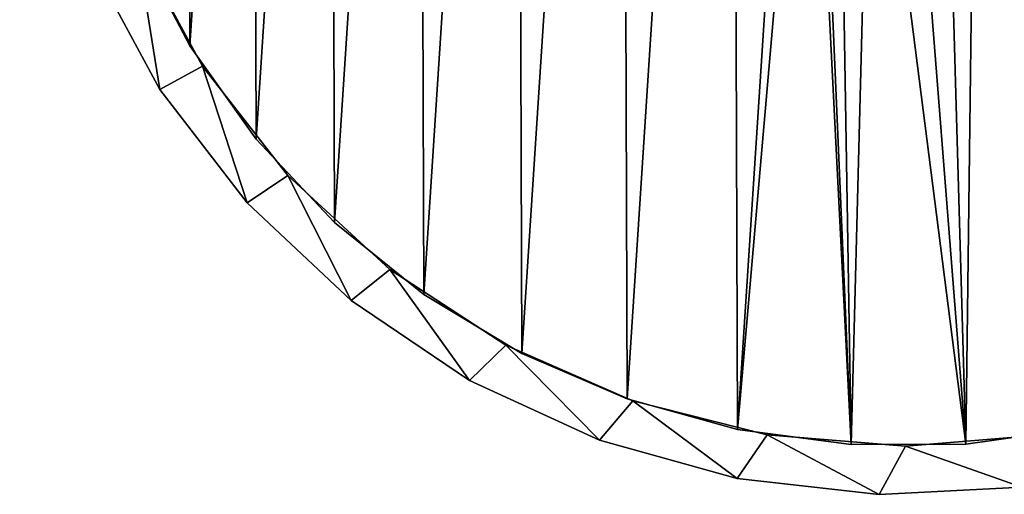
# Model space of a CAD drawing. Header units: millimetres. Extents: x 9.3 to 64.2, y -24.2 to 30.7.
# Tile 1 of 6: x 9.3 to 39.8, y -24.2 to -9.5. Entities that reach past the tile are written whole.
import ezdxf

# ---------------------------------------------------------------- set-up
doc = ezdxf.new("R2010")
doc.units = ezdxf.units.MM
doc.header["$LTSCALE"] = 25.4
doc.layers.get('0').update_dxf_attribs({"true_color": 0xff5454})

# ---------------------------------------------------------------- blocks, each defined once
blk = doc.blocks.new('LASER-8797.STL')
at = {"color": 250, "true_color": 0x262626}
mesh = blk.add_polyface(dxfattribs=at)
corners = [(9.954, 9.546, 1246.24), (9.336, 0.746, 1246.24), (9.29, 5.171, 1246.24), (10.091, -3.615, 1246.24), (11.312, 13.759, 1246.24), (10.811, 5.396, 1246.24), (10.811, 1.101, 1246.24), (11.519, 9.631, 1246.24), (13.328, 17.699, 1246.24), (12.914, 13.692, 1246.24), (14.958, 17.468, 1246.24), (15.949, 21.264, 1246.24), (17.597, 20.857, 1246.24), (19.109, 24.363, 1246.24), (20.756, 23.764, 1246.24), (22.725, 26.915, 1246.24), (24.352, 26.112, 1246.24), (26.703, 28.854, 1246.24), (28.284, 27.837, 1246.24), (30.941, 30.129, 1246.24), (32.447, 28.89, 1246.24), (35.329, 30.709, 1246.24), (36.727, 29.244, 1246.24), (39.752, 30.577, 1246.24), (41.006, 28.889, 1246.24), (44.097, 29.737, 1246.24), (45.169, 27.834, 1246.24), (48.252, 28.21, 1246.24), (49.101, 26.108, 1246.24), (52.107, 26.038, 1246.24), (52.695, 23.759, 1246.24), (55.564, 23.275, 1246.24), (55.854, 20.85, 1246.24), (58.534, 19.993, 1246.24), (58.491, 17.461, 1246.24), (60.534, 13.684, 1246.24), (60.938, 16.277, 1246.24), (61.928, 9.622, 1246.24), (61.908, 14.286, 1246.24), (62.715, 12.224, 1246.24), (62.634, 5.387, 1246.24), (11.537, -7.798, 1246.24), (11.517, -3.134, 1246.24), (12.91, -7.196, 1246.24), (13.634, -11.695, 1246.24), (14.954, -10.973, 1246.24), (16.33, -15.205, 1246.24), (17.59, -14.362, 1246.24), (19.553, -18.238, 1246.24), (20.749, -17.271, 1246.24), (23.221, -20.714, 1246.24), (24.344, -19.62, 1246.24), (27.239, -22.569, 1246.24), (28.276, -21.346, 1246.24), (31.503, -23.756, 1246.24), (32.438, -22.401, 1246.24), (35.902, -24.244, 1246.24), (36.718, -22.756, 1246.24), (40.322, -24.019, 1246.24), (40.997, -22.402, 1246.24), (44.648, -23.089, 1246.24), (45.16, -21.349, 1246.24), (48.77, -21.477, 1246.24), (49.093, -19.624, 1246.24), (52.579, -19.224, 1246.24), (52.688, -17.276, 1246.24), (55.978, -16.389, 1246.24), (55.848, -14.369, 1246.24), (58.486, -10.98, 1246.24), (58.878, -13.046, 1246.24), (60.531, -7.204, 1246.24), (61.204, -9.281, 1246.24), (61.926, -3.143, 1246.24), (62.896, -5.192, 1246.24), (62.633, 1.093, 1246.24), (63.819, 7.938, 1246.24), (63.911, -0.884, 1246.24), (64.221, 3.531, 1246.24)]
mesh.append_faces([[corners[k] for k in face] for face in [(0, 1, 2), (76, 75, 77)]], dxfattribs={"vtx0": -1, "color": 250})
mesh.append_faces([[corners[k] for k in face] for face in [(1, 0, 3), (5, 4, 7), (7, 8, 9), (9, 8, 10), (10, 11, 12), (12, 13, 14), (14, 15, 16), (16, 17, 18), (18, 19, 20), (20, 21, 22), (22, 23, 24), (24, 25, 26), (26, 27, 28), (28, 29, 30), (30, 31, 32), (32, 33, 34), (34, 33, 35), (35, 36, 37), (37, 39, 40), (41, 43, 44), (44, 45, 46), (46, 47, 48), (48, 49, 50), (50, 51, 52), (52, 53, 54), (54, 55, 56), (56, 57, 58), (58, 59, 60), (60, 61, 62), (62, 63, 64), (64, 65, 66), (66, 68, 69), (69, 70, 71), (71, 72, 73), (73, 75, 76)]], dxfattribs={"vtx0": -1, "vtx1": -1, "color": 250})
mesh.append_faces([[corners[k] for k in face] for face in [(3, 4, 5), (73, 40, 39)]], dxfattribs={"vtx0": -1, "vtx1": -1, "vtx2": -1, "color": 250})
mesh.append_faces([[corners[k] for k in face] for face in [(3, 0, 4), (3, 5, 6), (7, 4, 8), (10, 8, 11), (12, 11, 13), (14, 13, 15), (16, 15, 17), (18, 17, 19), (20, 19, 21), (22, 21, 23), (24, 23, 25), (26, 25, 27), (28, 27, 29), (30, 29, 31), (32, 31, 33), (35, 33, 36), (37, 36, 38), (37, 38, 39), (6, 41, 3), (41, 6, 42), (41, 42, 43), (44, 43, 45), (46, 45, 47), (48, 47, 49), (50, 49, 51), (52, 51, 53), (54, 53, 55), (56, 55, 57), (58, 57, 59), (60, 59, 61), (62, 61, 63), (64, 63, 65), (66, 65, 67), (66, 67, 68), (69, 68, 70), (71, 70, 72), (73, 72, 74), (73, 74, 40), (73, 39, 75)]], dxfattribs={"vtx0": -1, "vtx2": -1, "color": 250})
mesh = blk.add_polyface(dxfattribs=at)
corners = [(11.537, -7.798, 1322.24), (10.811, 1.101, 1322.24), (10.091, -3.615, 1322.24), (11.517, -3.134, 1322.24), (12.91, -7.196, 1322.24), (13.634, -11.695, 1322.24), (14.954, -10.973, 1322.24), (16.33, -15.205, 1322.24), (17.59, -14.362, 1322.24), (19.553, -18.238, 1322.24), (20.749, -17.271, 1322.24), (23.221, -20.714, 1322.24), (24.344, -19.62, 1322.24), (27.239, -22.569, 1322.24), (28.276, -21.346, 1322.24), (31.503, -23.756, 1322.24), (32.438, -22.401, 1322.24), (35.902, -24.244, 1322.24), (36.718, -22.756, 1322.24), (40.322, -24.019, 1322.24), (40.997, -22.402, 1322.24), (44.648, -23.089, 1322.24), (45.16, -21.349, 1322.24), (48.77, -21.477, 1322.24), (49.093, -19.624, 1322.24), (52.579, -19.224, 1322.24), (52.688, -17.276, 1322.24), (55.978, -16.389, 1322.24), (55.848, -14.369, 1322.24), (58.486, -10.98, 1322.24), (58.878, -13.046, 1322.24), (60.531, -7.204, 1322.24), (61.204, -9.281, 1322.24), (61.926, -3.143, 1322.24), (62.896, -5.192, 1322.24), (62.633, 1.093, 1322.24), (62.634, 5.387, 1322.24), (62.715, 12.224, 1322.24), (63.819, 7.938, 1322.24), (63.911, -0.884, 1322.24), (64.221, 3.531, 1322.24), (9.336, 0.746, 1322.24), (9.954, 9.546, 1322.24), (9.29, 5.171, 1322.24), (11.312, 13.759, 1322.24), (10.811, 5.396, 1322.24), (11.519, 9.631, 1322.24), (13.328, 17.699, 1322.24), (12.914, 13.692, 1322.24), (14.958, 17.468, 1322.24), (15.949, 21.264, 1322.24), (17.597, 20.857, 1322.24), (19.109, 24.363, 1322.24), (20.756, 23.764, 1322.24), (22.725, 26.915, 1322.24), (24.352, 26.112, 1322.24), (26.703, 28.854, 1322.24), (28.284, 27.837, 1322.24), (30.941, 30.129, 1322.24), (32.447, 28.89, 1322.24), (35.329, 30.709, 1322.24), (36.727, 29.244, 1322.24), (39.752, 30.577, 1322.24), (41.006, 28.889, 1322.24), (44.097, 29.737, 1322.24), (45.169, 27.834, 1322.24), (48.252, 28.21, 1322.24), (49.101, 26.108, 1322.24), (52.107, 26.038, 1322.24), (52.695, 23.759, 1322.24), (55.564, 23.275, 1322.24), (55.854, 20.85, 1322.24), (58.534, 19.993, 1322.24), (58.491, 17.461, 1322.24), (60.534, 13.684, 1322.24), (60.938, 16.277, 1322.24), (61.928, 9.622, 1322.24), (61.908, 14.286, 1322.24)]
mesh.append_faces([[corners[k] for k in face] for face in [(38, 39, 40), (41, 42, 43)]], dxfattribs={"vtx0": -1, "color": 250})
mesh.append_faces([[corners[k] for k in face] for face in [(0, 1, 2), (1, 0, 3), (3, 0, 4), (4, 5, 6), (6, 7, 8), (8, 9, 10), (10, 11, 12), (12, 13, 14), (14, 15, 16), (16, 17, 18), (18, 19, 20), (20, 21, 22), (22, 23, 24), (24, 25, 26), (26, 27, 28), (28, 27, 29), (29, 30, 31), (31, 32, 33), (33, 34, 35), (35, 34, 36), (37, 34, 38), (42, 2, 44), (45, 2, 1), (44, 46, 47), (47, 49, 50), (50, 51, 52), (52, 53, 54), (54, 55, 56), (56, 57, 58), (58, 59, 60), (60, 61, 62), (62, 63, 64), (64, 65, 66), (66, 67, 68), (68, 69, 70), (70, 71, 72), (72, 74, 75), (75, 76, 77), (77, 76, 37)]], dxfattribs={"vtx0": -1, "vtx1": -1, "color": 250})
mesh.append_faces([[corners[k] for k in face] for face in [(36, 34, 37), (44, 2, 45)]], dxfattribs={"vtx0": -1, "vtx1": -1, "vtx2": -1, "color": 250})
mesh.append_faces([[corners[k] for k in face] for face in [(4, 0, 5), (6, 5, 7), (8, 7, 9), (10, 9, 11), (12, 11, 13), (14, 13, 15), (16, 15, 17), (18, 17, 19), (20, 19, 21), (22, 21, 23), (24, 23, 25), (26, 25, 27), (29, 27, 30), (31, 30, 32), (33, 32, 34), (38, 34, 39), (42, 41, 2), (44, 45, 46), (47, 46, 48), (47, 48, 49), (50, 49, 51), (52, 51, 53), (54, 53, 55), (56, 55, 57), (58, 57, 59), (60, 59, 61), (62, 61, 63), (64, 63, 65), (66, 65, 67), (68, 67, 69), (70, 69, 71), (72, 71, 73), (72, 73, 74), (75, 74, 76), (37, 76, 36)]], dxfattribs={"vtx0": -1, "vtx2": -1, "color": 250})
mesh = blk.add_polyface(dxfattribs=at)
corners = [(35.037, -22.701, 1249.04), (33.723, 3.183, 1249.04), (31.52, -22.23, 1249.04), (33.975, 2.039, 1249.04), (34.645, 1.08, 1249.04), (35.631, 0.449, 1249.04), (38.585, -22.689, 1249.04), (36.784, 0.245, 1249.04), (37.927, 0.497, 1249.04), (38.887, 1.167, 1249.04), (42.099, -22.194, 1249.04), (39.517, 2.153, 1249.04), (39.722, 3.306, 1249.04), (41.925, 28.718, 1249.04), (45.345, 27.772, 1249.04), (45.513, -21.225, 1249.04), (48.605, 26.37, 1249.04), (48.763, -19.8, 1249.04), (51.643, 24.536, 1249.04), (51.789, -17.946, 1249.04), (54.404, 22.306, 1249.04), (54.534, -15.697, 1249.04), (56.835, 19.721, 1249.04), (56.947, -13.095, 1249.04), (58.891, 16.829, 1249.04), (58.983, -10.189, 1249.04), (60.534, 13.684, 1249.04), (60.605, -7.033, 1249.04), (61.734, 10.344, 1249.04), (61.782, -3.685, 1249.04), (62.468, 6.872, 1249.04), (62.492, -0.208, 1249.04), (62.722, 3.333, 1249.04), (10.977, -0.384, 1249.04), (10.952, 6.696, 1249.04), (10.722, 3.155, 1249.04), (11.663, 10.173, 1249.04), (11.711, -3.856, 1249.04), (12.839, 13.521, 1249.04), (12.91, -7.196, 1249.04), (14.461, 16.677, 1249.04), (14.554, -10.341, 1249.04), (16.498, 19.583, 1249.04), (16.61, -13.233, 1249.04), (18.911, 22.185, 1249.04), (19.041, -15.818, 1249.04), (21.656, 24.434, 1249.04), (21.801, -18.048, 1249.04), (24.682, 26.288, 1249.04), (24.84, -19.882, 1249.04), (27.932, 27.713, 1249.04), (28.099, -21.284, 1249.04), (31.345, 28.682, 1249.04), (34.859, 29.177, 1249.04), (33.928, 4.335, 1249.04), (34.558, 5.321, 1249.04), (35.518, 5.992, 1249.04), (38.408, 29.189, 1249.04), (36.661, 6.243, 1249.04), (37.813, 6.039, 1249.04), (38.8, 5.408, 1249.04), (39.47, 4.449, 1249.04)]
mesh.append_faces([[corners[k] for k in face] for face in [(30, 31, 32), (33, 34, 35)]], dxfattribs={"vtx0": -1, "color": 250})
mesh.append_faces([[corners[k] for k in face] for face in [(0, 1, 2), (1, 0, 3), (3, 0, 4), (4, 0, 5), (5, 6, 7), (7, 6, 8), (8, 6, 9), (9, 10, 11), (11, 10, 12), (13, 10, 14), (14, 15, 16), (16, 17, 18), (18, 19, 20), (20, 21, 22), (22, 23, 24), (24, 25, 26), (26, 27, 28), (28, 29, 30), (34, 33, 36), (36, 37, 38), (38, 39, 40), (40, 41, 42), (42, 43, 44), (44, 45, 46), (46, 47, 48), (48, 49, 50), (50, 51, 52), (52, 2, 53), (53, 56, 57), (57, 60, 13)]], dxfattribs={"vtx0": -1, "vtx1": -1, "color": 250})
mesh.append_faces([[corners[k] for k in face] for face in [(12, 10, 13), (53, 2, 1)]], dxfattribs={"vtx0": -1, "vtx1": -1, "vtx2": -1, "color": 250})
mesh.append_faces([[corners[k] for k in face] for face in [(5, 0, 6), (9, 6, 10), (14, 10, 15), (16, 15, 17), (18, 17, 19), (20, 19, 21), (22, 21, 23), (24, 23, 25), (26, 25, 27), (28, 27, 29), (30, 29, 31), (36, 33, 37), (38, 37, 39), (40, 39, 41), (42, 41, 43), (44, 43, 45), (46, 45, 47), (48, 47, 49), (50, 49, 51), (52, 51, 2), (53, 1, 54), (53, 54, 55), (53, 55, 56), (57, 56, 58), (57, 58, 59), (57, 59, 60), (13, 60, 61), (13, 61, 12)]], dxfattribs={"vtx0": -1, "vtx2": -1, "color": 250})
mesh = blk.add_polyface(dxfattribs=at)
corners = [(10.952, 6.696, 1248.24), (10.977, -0.384, 1248.24), (10.722, 3.155, 1248.24), (11.663, 10.173, 1248.24), (11.711, -3.856, 1248.24), (12.839, 13.521, 1248.24), (12.91, -7.196, 1248.24), (14.461, 16.677, 1248.24), (14.554, -10.341, 1248.24), (16.498, 19.583, 1248.24), (16.61, -13.233, 1248.24), (18.911, 22.185, 1248.24), (19.041, -15.818, 1248.24), (21.656, 24.434, 1248.24), (21.801, -18.048, 1248.24), (24.682, 26.288, 1248.24), (24.84, -19.882, 1248.24), (27.932, 27.713, 1248.24), (28.099, -21.284, 1248.24), (31.345, 28.682, 1248.24), (31.52, -22.23, 1248.24), (34.859, 29.177, 1248.24), (33.723, 3.183, 1248.24), (33.928, 4.335, 1248.24), (34.558, 5.321, 1248.24), (35.518, 5.992, 1248.24), (38.408, 29.189, 1248.24), (36.661, 6.243, 1248.24), (37.813, 6.039, 1248.24), (38.8, 5.408, 1248.24), (41.925, 28.718, 1248.24), (39.47, 4.449, 1248.24), (39.722, 3.306, 1248.24), (35.037, -22.701, 1248.24), (33.975, 2.039, 1248.24), (34.645, 1.08, 1248.24), (35.631, 0.449, 1248.24), (38.585, -22.689, 1248.24), (36.784, 0.245, 1248.24), (37.927, 0.497, 1248.24), (38.887, 1.167, 1248.24), (42.099, -22.194, 1248.24), (39.517, 2.153, 1248.24), (45.345, 27.772, 1248.24), (45.513, -21.225, 1248.24), (48.605, 26.37, 1248.24), (48.763, -19.8, 1248.24), (51.643, 24.536, 1248.24), (51.789, -17.946, 1248.24), (54.404, 22.306, 1248.24), (54.534, -15.697, 1248.24), (56.835, 19.721, 1248.24), (56.947, -13.095, 1248.24), (58.891, 16.829, 1248.24), (58.983, -10.189, 1248.24), (60.534, 13.684, 1248.24), (60.605, -7.033, 1248.24), (61.734, 10.344, 1248.24), (61.782, -3.685, 1248.24), (62.468, 6.872, 1248.24), (62.492, -0.208, 1248.24), (62.722, 3.333, 1248.24)]
mesh.append_faces([[corners[k] for k in face] for face in [(0, 1, 2), (60, 59, 61)]], dxfattribs={"vtx0": -1, "color": 250})
mesh.append_faces([[corners[k] for k in face] for face in [(1, 3, 4), (4, 5, 6), (6, 7, 8), (8, 9, 10), (10, 11, 12), (12, 13, 14), (14, 15, 16), (16, 17, 18), (18, 19, 20), (22, 21, 23), (23, 21, 24), (24, 21, 25), (25, 26, 27), (27, 26, 28), (28, 26, 29), (29, 30, 31), (31, 30, 32), (33, 36, 37), (37, 40, 41), (41, 43, 44), (44, 45, 46), (46, 47, 48), (48, 49, 50), (50, 51, 52), (52, 53, 54), (54, 55, 56), (56, 57, 58), (58, 59, 60)]], dxfattribs={"vtx0": -1, "vtx1": -1, "color": 250})
mesh.append_faces([[corners[k] for k in face] for face in [(20, 21, 22), (41, 32, 30)]], dxfattribs={"vtx0": -1, "vtx1": -1, "vtx2": -1, "color": 250})
mesh.append_faces([[corners[k] for k in face] for face in [(1, 0, 3), (4, 3, 5), (6, 5, 7), (8, 7, 9), (10, 9, 11), (12, 11, 13), (14, 13, 15), (16, 15, 17), (18, 17, 19), (20, 19, 21), (25, 21, 26), (29, 26, 30), (22, 33, 20), (33, 22, 34), (33, 34, 35), (33, 35, 36), (37, 36, 38), (37, 38, 39), (37, 39, 40), (41, 40, 42), (41, 42, 32), (41, 30, 43), (44, 43, 45), (46, 45, 47), (48, 47, 49), (50, 49, 51), (52, 51, 53), (54, 53, 55), (56, 55, 57), (58, 57, 59)]], dxfattribs={"vtx0": -1, "vtx2": -1, "color": 250})
mesh = blk.add_polyface(dxfattribs=at)
corners = [(12.91, -7.196, 1246.24), (14.954, -10.973, 1322.24), (14.954, -10.973, 1246.24), (12.91, -7.196, 1322.24)]
mesh.append_faces([[corners[k] for k in face] for face in [(0, 1, 2), (1, 0, 3)]], dxfattribs={"vtx0": -1, "color": 250})
mesh = blk.add_polyface(dxfattribs=at)
corners = [(12.91, -7.196, 1249.04), (14.554, -10.341, 1248.24), (14.554, -10.341, 1249.04), (12.91, -7.196, 1248.24)]
mesh.append_faces([[corners[k] for k in face] for face in [(0, 1, 2), (1, 0, 3)]], dxfattribs={"vtx0": -1, "color": 250})
mesh = blk.add_polyface(dxfattribs=at)
corners = [(11.537, -7.798, 1322.24), (13.634, -11.695, 1246.24), (13.634, -11.695, 1322.24), (11.537, -7.798, 1246.24)]
mesh.append_faces([[corners[k] for k in face] for face in [(0, 1, 2), (1, 0, 3)]], dxfattribs={"vtx0": -1, "color": 250})
mesh = blk.add_polyface(dxfattribs=at)
corners = [(14.554, -10.341, 1249.04), (16.61, -13.233, 1248.24), (16.61, -13.233, 1249.04), (14.554, -10.341, 1248.24)]
mesh.append_faces([[corners[k] for k in face] for face in [(0, 1, 2), (1, 0, 3)]], dxfattribs={"vtx0": -1, "color": 250})
mesh = blk.add_polyface(dxfattribs=at)
corners = [(14.954, -10.973, 1246.24), (17.59, -14.362, 1322.24), (17.59, -14.362, 1246.24), (14.954, -10.973, 1322.24)]
mesh.append_faces([[corners[k] for k in face] for face in [(0, 1, 2), (1, 0, 3)]], dxfattribs={"vtx0": -1, "color": 250})
mesh = blk.add_polyface(dxfattribs=at)
corners = [(13.634, -11.695, 1322.24), (16.33, -15.205, 1246.24), (16.33, -15.205, 1322.24), (13.634, -11.695, 1246.24)]
mesh.append_faces([[corners[k] for k in face] for face in [(0, 1, 2), (1, 0, 3)]], dxfattribs={"vtx0": -1, "color": 250})
mesh = blk.add_polyface(dxfattribs=at)
corners = [(16.61, -13.233, 1249.04), (19.041, -15.818, 1248.24), (19.041, -15.818, 1249.04), (16.61, -13.233, 1248.24)]
mesh.append_faces([[corners[k] for k in face] for face in [(0, 1, 2), (1, 0, 3)]], dxfattribs={"vtx0": -1, "color": 250})
mesh = blk.add_polyface(dxfattribs=at)
corners = [(17.59, -14.362, 1322.24), (20.749, -17.271, 1246.24), (17.59, -14.362, 1246.24), (20.749, -17.271, 1322.24)]
mesh.append_faces([[corners[k] for k in face] for face in [(0, 1, 2), (1, 0, 3)]], dxfattribs={"vtx0": -1, "color": 250})
mesh = blk.add_polyface(dxfattribs=at)
corners = [(19.553, -18.238, 1322.24), (16.33, -15.205, 1246.24), (19.553, -18.238, 1246.24), (16.33, -15.205, 1322.24)]
mesh.append_faces([[corners[k] for k in face] for face in [(0, 1, 2), (1, 0, 3)]], dxfattribs={"vtx0": -1, "color": 250})
mesh = blk.add_polyface(dxfattribs=at)
corners = [(21.801, -18.048, 1249.04), (19.041, -15.818, 1248.24), (21.801, -18.048, 1248.24), (19.041, -15.818, 1249.04)]
mesh.append_faces([[corners[k] for k in face] for face in [(0, 1, 2), (1, 0, 3)]], dxfattribs={"vtx0": -1, "color": 250})
mesh = blk.add_polyface(dxfattribs=at)
corners = [(20.749, -17.271, 1322.24), (24.344, -19.62, 1246.24), (20.749, -17.271, 1246.24), (24.344, -19.62, 1322.24)]
mesh.append_faces([[corners[k] for k in face] for face in [(0, 1, 2), (1, 0, 3)]], dxfattribs={"vtx0": -1, "color": 250})
mesh = blk.add_polyface(dxfattribs=at)
corners = [(23.221, -20.714, 1322.24), (19.553, -18.238, 1246.24), (23.221, -20.714, 1246.24), (19.553, -18.238, 1322.24)]
mesh.append_faces([[corners[k] for k in face] for face in [(0, 1, 2), (1, 0, 3)]], dxfattribs={"vtx0": -1, "color": 250})
mesh = blk.add_polyface(dxfattribs=at)
corners = [(24.84, -19.882, 1249.04), (21.801, -18.048, 1248.24), (24.84, -19.882, 1248.24), (21.801, -18.048, 1249.04)]
mesh.append_faces([[corners[k] for k in face] for face in [(0, 1, 2), (1, 0, 3)]], dxfattribs={"vtx0": -1, "color": 250})
mesh = blk.add_polyface(dxfattribs=at)
corners = [(24.344, -19.62, 1322.24), (28.276, -21.346, 1246.24), (24.344, -19.62, 1246.24), (28.276, -21.346, 1322.24)]
mesh.append_faces([[corners[k] for k in face] for face in [(0, 1, 2), (1, 0, 3)]], dxfattribs={"vtx0": -1, "color": 250})
mesh = blk.add_polyface(dxfattribs=at)
corners = [(28.099, -21.284, 1249.04), (24.84, -19.882, 1248.24), (28.099, -21.284, 1248.24), (24.84, -19.882, 1249.04)]
mesh.append_faces([[corners[k] for k in face] for face in [(0, 1, 2), (1, 0, 3)]], dxfattribs={"vtx0": -1, "color": 250})
mesh = blk.add_polyface(dxfattribs=at)
corners = [(27.239, -22.569, 1322.24), (23.221, -20.714, 1246.24), (27.239, -22.569, 1246.24), (23.221, -20.714, 1322.24)]
mesh.append_faces([[corners[k] for k in face] for face in [(0, 1, 2), (1, 0, 3)]], dxfattribs={"vtx0": -1, "color": 250})
mesh = blk.add_polyface(dxfattribs=at)
corners = [(31.52, -22.23, 1249.04), (28.099, -21.284, 1248.24), (31.52, -22.23, 1248.24), (28.099, -21.284, 1249.04)]
mesh.append_faces([[corners[k] for k in face] for face in [(0, 1, 2), (1, 0, 3)]], dxfattribs={"vtx0": -1, "color": 250})
mesh = blk.add_polyface(dxfattribs=at)
corners = [(28.276, -21.346, 1322.24), (32.438, -22.401, 1246.24), (28.276, -21.346, 1246.24), (32.438, -22.401, 1322.24)]
mesh.append_faces([[corners[k] for k in face] for face in [(0, 1, 2), (1, 0, 3)]], dxfattribs={"vtx0": -1, "color": 250})
mesh = blk.add_polyface(dxfattribs=at)
corners = [(35.037, -22.701, 1249.04), (31.52, -22.23, 1248.24), (35.037, -22.701, 1248.24), (31.52, -22.23, 1249.04)]
mesh.append_faces([[corners[k] for k in face] for face in [(0, 1, 2), (1, 0, 3)]], dxfattribs={"vtx0": -1, "color": 250})
mesh = blk.add_polyface(dxfattribs=at)
corners = [(42.099, -22.194, 1249.04), (38.585, -22.689, 1248.24), (42.099, -22.194, 1248.24), (38.585, -22.689, 1249.04)]
mesh.append_faces([[corners[k] for k in face] for face in [(0, 1, 2), (1, 0, 3)]], dxfattribs={"vtx0": -1, "color": 250})
mesh = blk.add_polyface(dxfattribs=at)
corners = [(32.438, -22.401, 1322.24), (36.718, -22.756, 1246.24), (32.438, -22.401, 1246.24), (36.718, -22.756, 1322.24)]
mesh.append_faces([[corners[k] for k in face] for face in [(0, 1, 2), (1, 0, 3)]], dxfattribs={"vtx0": -1, "color": 250})
mesh = blk.add_polyface(dxfattribs=at)
corners = [(36.718, -22.756, 1322.24), (40.997, -22.402, 1246.24), (36.718, -22.756, 1246.24), (40.997, -22.402, 1322.24)]
mesh.append_faces([[corners[k] for k in face] for face in [(0, 1, 2), (1, 0, 3)]], dxfattribs={"vtx0": -1, "color": 250})
mesh = blk.add_polyface(dxfattribs=at)
corners = [(31.503, -23.756, 1322.24), (27.239, -22.569, 1246.24), (31.503, -23.756, 1246.24), (27.239, -22.569, 1322.24)]
mesh.append_faces([[corners[k] for k in face] for face in [(0, 1, 2), (1, 0, 3)]], dxfattribs={"vtx0": -1, "color": 250})
mesh = blk.add_polyface(dxfattribs=at)
corners = [(38.585, -22.689, 1249.04), (35.037, -22.701, 1248.24), (38.585, -22.689, 1248.24), (35.037, -22.701, 1249.04)]
mesh.append_faces([[corners[k] for k in face] for face in [(0, 1, 2), (1, 0, 3)]], dxfattribs={"vtx0": -1, "color": 250})
mesh = blk.add_polyface(dxfattribs=at)
corners = [(35.902, -24.244, 1322.24), (31.503, -23.756, 1246.24), (35.902, -24.244, 1246.24), (31.503, -23.756, 1322.24)]
mesh.append_faces([[corners[k] for k in face] for face in [(0, 1, 2), (1, 0, 3)]], dxfattribs={"vtx0": -1, "color": 250})
mesh = blk.add_polyface(dxfattribs=at)
corners = [(40.322, -24.019, 1322.24), (35.902, -24.244, 1246.24), (40.322, -24.019, 1246.24), (35.902, -24.244, 1322.24)]
mesh.append_faces([[corners[k] for k in face] for face in [(0, 1, 2), (1, 0, 3)]], dxfattribs={"vtx0": -1, "color": 250})

msp = doc.modelspace()

# ---------------------------------------------------------------- block references
at = {"color": 0}
msp.add_blockref('LASER-8797.STL', (0, 0), dxfattribs=at)

doc.saveas('drawing.dxf')
